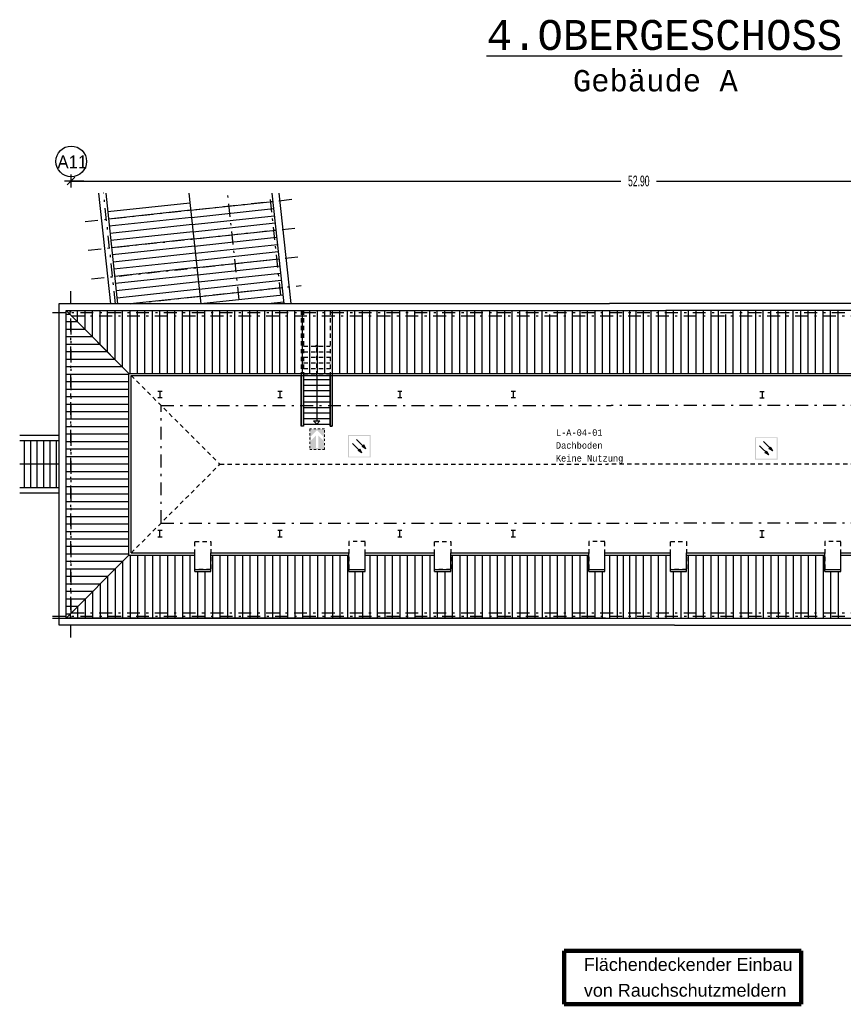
# Model space of a CAD drawing. Header units: metres. Extents: x -961 to -5, y -1637 to -5.
# Tile 1 of 20: x -961 to -923, y -1637 to -1591. Entities that reach past the tile are written whole.
import ezdxf

# ---------------------------------------------------------------- set-up
doc = ezdxf.new("R2010")
doc.units = ezdxf.units.M
doc.header["$PDMODE"] = 65
for name, pattern in [('AUSGEZOGEN', [0]), ('LINIE_2', [0.36, 0.2, -0.16]), ('LINIE_4', [11, 10, -0.4, 0.2, -0.4]), ('LINIE_5', [1.2, 0.6, -0.3, 0, -0.3]), ('LINIE_9', [0.0003, 0, -0.0003])]:
    doc.linetypes.add(name, pattern=pattern)
for name, color, linetype, lineweight in [('XR$2$A---PILZ-------', 4, 'LINIE_4', 13), ('XR$2$A---REV--------', 6, 'Continuous', 13), ('XR$2$A---REVA-------', 6, 'Continuous', 13), ('XR$2$A---RTOR-------', 3, 'Continuous', 13), ('XR$2$A---SCHN-------', 6, 'LINIE_5', 13), ('XR$2$A---SCHND------', 6, 'Continuous', 13), ('XR$2$A---SCRB-------', 1, 'Continuous', 13), ('XR$3$STANDARD', 7, 'Continuous', 25), ('XR$4$STANDARD', 7, 'Continuous', 25)]:
    doc.layers.add(name, color=color, linetype=linetype, lineweight=lineweight)
doc.layers.add('XR$2$A---POS-U------', color=7, linetype='Continuous', lineweight=13, true_color=0x8c8cff)
doc.layers.add('XR$2$A---SBELU------', color=7, linetype='Continuous', lineweight=13, true_color=0x8c8cff)
doc.styles.add('ARIAL', font='ARIAL.TTF')
doc.styles.add('LUCIDACONSOLE', font='LUCON.TTF')
doc.dimstyles.new('_DIMSTYLE_2', dxfattribs={"dimtxt": 0.5, "dimasz": 0.6, "dimexe": 0, "dimexo": 1e-06, "dimgap": 0.25, "dimtad": 0, "dimrnd": 0.005, "dimzin": 4, "dimdsep": 46, "dimtxsty": 'Standard', "dimblk1": 'ALL_ML_STRICH', "dimblk2": 'ALL_ML_STRICH', "dimsah": 1, "dimcen": 0, "dimse1": 1, "dimse2": 1, "dimadec": 0, "dimazin": 0, "dimtfac": 1, "dimtdec": 0, "dimtix": 1, "dimtmove": 2, "dimatfit": 3, "dimfxl": 1, "dimtzin": 0, "dimlwd": 0, "dimlwe": 25, "dimarcsym": 0})

# ---------------------------------------------------------------- blocks, each defined once
blk = doc.blocks.new('COMPLEXOBJECT_9')
at = {"layer": 'XR$2$A---REVA-------', "linetype": 'AUSGEZOGEN', "lineweight": 25}
blk.add_hatch(color=0, dxfattribs=at).paths.add_polyline_path([(-948.147, -1609.743), (-948.147, -1607.37), (-948.047, -1607.37), (-948.047, -1609.743)], flags=16)
at = {"layer": 'XR$2$A---REVA-------', "color": 0, "linetype": 'AUSGEZOGEN', "lineweight": 25}
blk.add_3dface([(-948.147, -1609.743), (-948.147, -1607.37), (-948.047, -1607.37), (-948.047, -1609.743)], dxfattribs=at)
blk = doc.blocks.new('COMPLEXOBJECT_10')
at = {"layer": 'XR$2$A---REVA-------', "linetype": 'AUSGEZOGEN', "lineweight": 25}
blk.add_hatch(color=0, dxfattribs=at).paths.add_polyline_path([(-946.797, -1609.743), (-946.797, -1607.37), (-946.697, -1607.37), (-946.697, -1609.743)], flags=16)
at = {"layer": 'XR$2$A---REVA-------', "color": 0, "linetype": 'AUSGEZOGEN', "lineweight": 25}
blk.add_3dface([(-946.797, -1609.743), (-946.797, -1607.37), (-946.697, -1607.37), (-946.697, -1609.743)], dxfattribs=at)
blk = doc.blocks.new('ALL_ML_STRICH')
at = {"color": 0, "linetype": 'ByBlock', "lineweight": -2}
for p, q in [((-1, 0), (0.5, 0)), ((-0.3, -0.3), (0.3, 0.3)), ((0, -0.5), (0, 0.5))]:
    blk.add_line(p, q, dxfattribs=at)
blk = doc.blocks.new('*D16')
at = {"layer": 'DEFPOINTS', "color": 0, "linetype": 'AUSGEZOGEN', "lineweight": 25}
for p in [(-958.904, -1598.281), (-958.904, -1603.422), (-906.004, -1603.422)]:
    blk.add_point(p, dxfattribs=at)
at = {"layer": 'XR$3$STANDARD', "color": 0, "linetype": 'AUSGEZOGEN', "lineweight": -2}
for p, q in [((-958.904, -1598.281), (-933.219, -1598.281)), ((-931.549, -1598.281), (-906.004, -1598.281))]:
    blk.add_line(p, q, dxfattribs=at)
at = {"layer": 'XR$3$STANDARD', "color": 0, "linetype": 'AUSGEZOGEN', "lineweight": 25, "xscale": 0.6, "yscale": 0.6, "zscale": 0.6, "rotation": 180}
blk.add_blockref('ALL_ML_STRICH', (-958.904, -1598.281), dxfattribs=at)
at = {"layer": 'XR$3$STANDARD', "color": 0, "linetype": 'AUSGEZOGEN', "lineweight": 25, "xscale": 0.6, "yscale": 0.6, "zscale": 0.6}
blk.add_blockref('ALL_ML_STRICH', (-906.004, -1598.281), dxfattribs=at)
at = {"layer": 'XR$3$STANDARD', "color": 0, "linetype": 'AUSGEZOGEN', "lineweight": 25, "insert": (-932.384, -1598.281), "char_height": 0.5, "width": 1.491, "attachment_point": 5}
blk.add_mtext('\\W0.60;\\A1;{52.90\\H0.330000;\\S^ ;}', dxfattribs=at)

msp = doc.modelspace()

# ---------------------------------------------------------------- hatches: boundary and pattern name
at = {"layer": 'XR$3$STANDARD', "linetype": 'AUSGEZOGEN', "lineweight": 25, "true_color": 0x00c600}
for points in [[(-947.465, -1610.173), (-947.698, -1610.406), (-947.698, -1610.212), (-947.41, -1609.924), (-947.41, -1609.867), (-947.753, -1609.867), (-947.753, -1610.828), (-947.41, -1610.828), (-947.41, -1610.759), (-947.465, -1610.759)], [(-947.066, -1610.828), (-947.066, -1609.867), (-947.41, -1609.867), (-947.41, -1609.924), (-947.121, -1610.212), (-947.121, -1610.406), (-947.355, -1610.173), (-947.355, -1610.759), (-947.41, -1610.759), (-947.41, -1610.828)]]:
    msp.add_hatch(color=92, dxfattribs=at).paths.add_polyline_path(points)
at = {"layer": 'XR$3$STANDARD', "linetype": 'LINIE_9', "lineweight": 25}
h = msp.add_hatch(color=0, dxfattribs=at)
h.paths.add_polyline_path([(-944.906, -1610.15), (-945.956, -1610.15), (-945.956, -1611.2), (-944.906, -1611.2)])
h.paths.add_polyline_path([(-945.911, -1610.195), (-944.951, -1610.195), (-944.951, -1611.155), (-945.911, -1611.155)], flags=16)
at = {"layer": 'XR$3$STANDARD', "linetype": 'LINIE_9', "lineweight": 140}
h = msp.add_hatch(color=0, dxfattribs=at)
h.paths.add_polyline_path([(-925.904, -1610.252), (-926.954, -1610.252), (-926.954, -1611.302), (-925.904, -1611.302)])
h.paths.add_polyline_path([(-926.909, -1610.297), (-925.949, -1610.297), (-925.949, -1611.257), (-926.909, -1611.257)], flags=16)
at = {"layer": 'XR$3$STANDARD', "linetype": 'AUSGEZOGEN', "lineweight": 25}
for points in [[(-945.415, -1610.804), (-945.489, -1610.878), (-945.315, -1610.978)], [(-945.228, -1610.616), (-945.301, -1610.69), (-945.127, -1610.79)], [(-926.226, -1610.718), (-926.3, -1610.792), (-926.126, -1610.892)], [(-926.414, -1610.906), (-926.487, -1610.98), (-926.313, -1611.08)]]:
    msp.add_hatch(color=0, dxfattribs=at).paths.add_polyline_path(points)

# ---------------------------------------------------------------- linework, layer by layer
at = {"layer": 'XR$2$A---PILZ-------', "color": 3, "linetype": 'LINIE_5', "lineweight": 25}
for p, q in [((-956.816, -1604.024), (-957.374, -1598.848)), ((-951.049, -1603.827), (-951.586, -1598.848)), ((-949.1, -1603.617), (-949.615, -1598.848)), ((-958.904, -1619.612), (-958.904, -1603.422)), ((-956.144, -1604.022), (-948.144, -1603.16)), ((-959.761, -1604.422), (-903.109, -1604.422)), ((-959.761, -1618.612), (-903.073, -1618.612))]:
    msp.add_line(p, q, dxfattribs=at)
at = {"layer": 'XR$2$A---POS-U------', "color": 136, "linetype": 'LINIE_5', "lineweight": 25}
for p, q in [((-958.237, -1600.174), (-948.578, -1599.133)), ((-958.092, -1601.517), (-948.433, -1600.475)), ((-957.948, -1602.859), (-948.289, -1601.817))]:
    msp.add_line(p, q, dxfattribs=at)
at = {"layer": 'XR$2$A---REVA-------', "color": 253, "linetype": 'AUSGEZOGEN', "lineweight": 25, "true_color": 0xb4b496}
for p, q in [((-959.459, -1610.167), (-961.295, -1610.167)), ((-959.459, -1610.417), (-961.295, -1610.417)), ((-961.074, -1612.617), (-961.074, -1610.417)), ((-960.774, -1612.617), (-960.774, -1610.417)), ((-960.474, -1612.617), (-960.474, -1610.417)), ((-960.174, -1612.617), (-960.174, -1610.417)), ((-959.459, -1611.517), (-961.295, -1611.517)), ((-959.459, -1612.617), (-961.295, -1612.617)), ((-959.459, -1612.867), (-961.295, -1612.867))]:
    msp.add_line(p, q, dxfattribs=at)
at = {"layer": 'XR$2$A---RTOR-------', "color": 30, "linetype": 'AUSGEZOGEN', "lineweight": 25}
for p, q in [((-956.191, -1615.763), (-956.191, -1607.27)), ((-956.191, -1607.27), (-908.677, -1607.27)), ((-956.091, -1615.663), (-956.091, -1607.37)), ((-956.091, -1607.37), (-908.777, -1607.37)), ((-956.191, -1615.763), (-953.119, -1615.763)), ((-956.091, -1615.663), (-953.119, -1615.663)), ((-953.119, -1616.527), (-953.119, -1615.663)), ((-952.369, -1616.527), (-952.369, -1615.663)), ((-952.369, -1615.663), (-945.919, -1615.663)), ((-952.369, -1615.763), (-945.919, -1615.763)), ((-945.919, -1616.527), (-945.919, -1615.663)), ((-945.169, -1616.527), (-945.169, -1615.663)), ((-945.169, -1615.663), (-941.919, -1615.663)), ((-945.169, -1615.763), (-941.919, -1615.763)), ((-941.919, -1616.527), (-941.919, -1615.663)), ((-941.169, -1616.527), (-941.169, -1615.663)), ((-941.169, -1615.663), (-934.719, -1615.663)), ((-941.169, -1615.763), (-934.719, -1615.763)), ((-934.719, -1616.527), (-934.719, -1615.663)), ((-933.969, -1616.527), (-933.969, -1615.663)), ((-933.969, -1615.663), (-930.899, -1615.663)), ((-933.969, -1615.763), (-930.899, -1615.763)), ((-930.899, -1616.527), (-930.899, -1615.663)), ((-930.149, -1616.527), (-930.149, -1615.663)), ((-930.149, -1615.663), (-923.699, -1615.663)), ((-930.148, -1615.763), (-923.699, -1615.763)), ((-923.699, -1616.527), (-923.699, -1615.663)), ((-922.949, -1616.527), (-922.949, -1615.663)), ((-922.949, -1615.663), (-919.699, -1615.663)), ((-922.949, -1615.763), (-919.699, -1615.763)), ((-953.119, -1616.427), (-952.369, -1616.427)), ((-953.119, -1616.527), (-952.369, -1616.527)), ((-945.919, -1616.427), (-945.169, -1616.427)), ((-945.919, -1616.527), (-945.169, -1616.527)), ((-941.919, -1616.427), (-941.169, -1616.427)), ((-941.919, -1616.527), (-941.169, -1616.527)), ((-934.719, -1616.427), (-933.969, -1616.427)), ((-934.719, -1616.527), (-933.969, -1616.527)), ((-930.899, -1616.427), (-930.149, -1616.427)), ((-930.899, -1616.527), (-930.149, -1616.527)), ((-923.699, -1616.427), (-922.949, -1616.427)), ((-923.699, -1616.527), (-922.949, -1616.527))]:
    msp.add_line(p, q, dxfattribs=at)
at = {"layer": 'XR$2$A---SBELU------', "color": 5, "linetype": 'LINIE_2', "lineweight": 25}
for points in [[(-952.369, -1615.127), (-952.369, -1616.427), (-953.119, -1616.427), (-953.119, -1615.127), (-952.369, -1615.127)], [(-945.919, -1615.127), (-945.919, -1616.427), (-945.169, -1616.427), (-945.169, -1615.127), (-945.919, -1615.127)], [(-941.169, -1615.127), (-941.169, -1616.427), (-941.919, -1616.427), (-941.919, -1615.127), (-941.169, -1615.127)], [(-934.719, -1615.127), (-934.719, -1616.427), (-933.969, -1616.427), (-933.969, -1615.127), (-934.719, -1615.127)], [(-930.149, -1615.127), (-930.149, -1616.427), (-930.899, -1616.427), (-930.899, -1615.127), (-930.149, -1615.127)], [(-923.699, -1615.127), (-923.699, -1616.427), (-922.949, -1616.427), (-922.949, -1615.127), (-923.699, -1615.127)]]:
    msp.add_lwpolyline(points, close=True, dxfattribs=at)
at = {"layer": 'XR$2$A---SBELU------', "color": 30, "linetype": 'AUSGEZOGEN', "lineweight": 25}
msp.add_circle((-947.422, -1605.997), 0.05, dxfattribs=at)
at = {"layer": 'XR$2$A---SCHN-------', "color": 253, "linetype": 'AUSGEZOGEN', "lineweight": 25, "true_color": 0xb4b496}
for p, q in [((-957.611, -1598.848), (-957.053, -1604.025)), ((-957.279, -1598.848), (-956.721, -1604.024)), ((-953.399, -1598.848), (-952.842, -1604.013)), ((-949.519, -1598.848), (-948.963, -1604.003)), ((-949.187, -1598.848), (-948.631, -1604.002)), ((-953.349, -1599.308), (-957.185, -1599.721)), ((-953.313, -1599.643), (-949.478, -1599.23)), ((-953.313, -1599.643), (-957.149, -1600.057)), ((-953.277, -1599.979), (-949.442, -1599.565)), ((-953.277, -1599.979), (-957.113, -1600.393)), ((-953.241, -1600.315), (-957.076, -1600.728)), ((-953.241, -1600.315), (-949.405, -1599.901)), ((-953.205, -1600.65), (-949.369, -1600.237)), ((-953.205, -1600.65), (-957.04, -1601.064)), ((-953.168, -1600.986), (-949.333, -1600.572)), ((-953.168, -1600.986), (-957.004, -1601.399)), ((-953.132, -1601.321), (-949.297, -1600.908)), ((-953.132, -1601.321), (-956.968, -1601.735)), ((-953.096, -1601.657), (-956.932, -1602.07)), ((-953.096, -1601.657), (-949.261, -1601.243)), ((-953.06, -1601.992), (-949.224, -1601.579)), ((-953.06, -1601.992), (-956.895, -1602.406)), ((-953.024, -1602.328), (-949.188, -1601.914)), ((-953.024, -1602.328), (-956.859, -1602.742)), ((-952.988, -1602.663), (-949.152, -1602.25)), ((-952.951, -1602.999), (-949.116, -1602.585)), ((-952.988, -1602.663), (-956.823, -1603.077)), ((-952.951, -1602.999), (-956.787, -1603.413)), ((-952.915, -1603.335), (-949.08, -1602.921)), ((-952.915, -1603.335), (-956.751, -1603.748)), ((-952.879, -1603.67), (-949.044, -1603.257)), ((-952.879, -1603.67), (-956.144, -1604.022)), ((-952.843, -1604.006), (-949.007, -1603.592)), ((-949.687, -1604.005), (-948.971, -1603.928)), ((-952.843, -1604.006), (-952.915, -1604.013))]:
    msp.add_line(p, q, dxfattribs=at)
at = {"layer": 'XR$2$A---SCHN-------', "color": 30, "linetype": 'LINIE_2', "lineweight": 25}
for p, q in [((-948.147, -1604.332), (-948.147, -1607.37)), ((-948.047, -1604.332), (-948.047, -1607.37)), ((-946.797, -1604.332), (-946.797, -1607.37)), ((-946.694, -1607.27), (-946.694, -1604.332)), ((-946.694, -1607.37), (-946.694, -1604.332)), ((-948.047, -1605.997), (-946.797, -1605.997)), ((-948.047, -1606.257), (-946.797, -1606.257)), ((-947.422, -1607.37), (-947.422, -1605.997)), ((-948.047, -1606.517), (-946.797, -1606.517)), ((-948.047, -1606.777), (-946.797, -1606.777)), ((-948.047, -1607.037), (-946.797, -1607.037)), ((-948.047, -1607.297), (-946.797, -1607.297))]:
    msp.add_line(p, q, dxfattribs=at)
at = {"layer": 'XR$2$A---SCHN-------', "color": 30, "linetype": 'AUSGEZOGEN', "lineweight": 25}
for p, q in [((-948.047, -1607.557), (-946.797, -1607.557)), ((-947.422, -1607.37), (-947.422, -1609.487)), ((-948.047, -1607.817), (-946.797, -1607.817)), ((-948.047, -1608.077), (-946.797, -1608.077)), ((-948.047, -1608.337), (-946.797, -1608.337)), ((-948.047, -1608.597), (-946.797, -1608.597)), ((-948.047, -1608.857), (-946.797, -1608.857)), ((-948.047, -1609.117), (-946.797, -1609.117)), ((-948.047, -1609.377), (-946.797, -1609.377)), ((-948.047, -1609.637), (-946.797, -1609.637))]:
    msp.add_line(p, q, dxfattribs=at)
at = {"layer": 'XR$2$A---SCHN-------', "color": 1, "linetype": 'AUSGEZOGEN', "lineweight": 25}
for p, q in [((-954.644, -1608.117), (-954.844, -1608.117)), ((-954.744, -1608.117), (-954.744, -1608.417)), ((-949.044, -1608.117), (-949.244, -1608.117)), ((-949.144, -1608.117), (-949.144, -1608.417)), ((-943.444, -1608.117), (-943.644, -1608.117)), ((-943.544, -1608.117), (-943.544, -1608.417)), ((-938.144, -1608.117), (-938.344, -1608.117)), ((-938.244, -1608.117), (-938.244, -1608.417)), ((-926.724, -1608.117), (-926.524, -1608.117)), ((-926.624, -1608.117), (-926.624, -1608.417)), ((-954.644, -1608.417), (-954.844, -1608.417)), ((-949.044, -1608.417), (-949.244, -1608.417)), ((-943.444, -1608.417), (-943.644, -1608.417)), ((-938.144, -1608.417), (-938.344, -1608.417)), ((-926.724, -1608.417), (-926.524, -1608.417)), ((-954.644, -1614.617), (-954.844, -1614.617)), ((-954.644, -1614.917), (-954.844, -1614.917)), ((-954.744, -1614.917), (-954.744, -1614.617)), ((-949.044, -1614.617), (-949.244, -1614.617)), ((-949.044, -1614.917), (-949.244, -1614.917)), ((-949.144, -1614.917), (-949.144, -1614.617)), ((-943.444, -1614.617), (-943.644, -1614.617)), ((-943.444, -1614.917), (-943.644, -1614.917)), ((-943.544, -1614.917), (-943.544, -1614.617)), ((-938.144, -1614.617), (-938.344, -1614.617)), ((-938.144, -1614.917), (-938.344, -1614.917)), ((-938.244, -1614.917), (-938.244, -1614.617)), ((-926.724, -1614.617), (-926.524, -1614.617)), ((-926.724, -1614.917), (-926.524, -1614.917)), ((-926.624, -1614.917), (-926.624, -1614.617))]:
    msp.add_line(p, q, dxfattribs=at)
at = {"layer": 'XR$2$A---SCHN-------', "color": 30, "linetype": 'AUSGEZOGEN', "lineweight": 25}
msp.add_lwpolyline([(-947.572, -1609.487), (-947.272, -1609.487), (-947.422, -1609.637), (-947.497, -1609.562), (-947.572, -1609.487)], close=True, dxfattribs=at)
at = {"layer": 'XR$2$A---SCHND------', "color": 30, "linetype": 'LINIE_5', "lineweight": 25}
for p, q in [((-958.884, -1604.577), (-905.984, -1604.577)), ((-958.884, -1618.457), (-958.884, -1604.577)), ((-958.884, -1618.457), (-905.984, -1618.457))]:
    msp.add_line(p, q, dxfattribs=at)
at = {"layer": 'XR$2$A---SCHND------', "color": 251, "linetype": 'LINIE_2', "lineweight": 25, "true_color": 0x494949}
for p, q in [((-956.091, -1607.37), (-951.944, -1611.517)), ((-956.091, -1615.664), (-951.944, -1611.517)), ((-951.944, -1611.517), (-933.844, -1611.517)), ((-912.924, -1611.517), (-933.844, -1611.517))]:
    msp.add_line(p, q, dxfattribs=at)
at = {"layer": 'XR$2$A---SCHND------', "color": 251, "linetype": 'LINIE_5', "lineweight": 25, "true_color": 0x494949}
for p, q in [((-954.694, -1608.767), (-933.679, -1608.767)), ((-954.694, -1614.267), (-954.694, -1608.767)), ((-910.174, -1608.767), (-933.679, -1608.767)), ((-954.694, -1614.267), (-931.382, -1614.267)), ((-910.174, -1614.267), (-931.382, -1614.267))]:
    msp.add_line(p, q, dxfattribs=at)
at = {"layer": 'XR$2$A---SCHND------', "color": 253, "linetype": 'AUSGEZOGEN', "lineweight": 25, "true_color": 0xb4b496}
for p, q in [((-959.459, -1610.167), (-961.295, -1610.167)), ((-959.459, -1610.417), (-961.295, -1610.417)), ((-961.074, -1612.617), (-961.074, -1610.417)), ((-960.774, -1612.617), (-960.774, -1610.417)), ((-960.474, -1612.617), (-960.474, -1610.417)), ((-960.174, -1612.617), (-960.174, -1610.417)), ((-959.874, -1612.617), (-959.874, -1610.417)), ((-959.574, -1612.617), (-959.574, -1610.417)), ((-959.459, -1611.517), (-961.295, -1611.517)), ((-959.459, -1612.617), (-961.295, -1612.617)), ((-959.459, -1612.867), (-961.295, -1612.867))]:
    msp.add_line(p, q, dxfattribs=at)
at = {"layer": 'XR$2$A---SCRB-------', "color": 253, "linetype": 'AUSGEZOGEN', "lineweight": 25, "true_color": 0xb4b496}
for p, q in [((-959.459, -1619.032), (-959.459, -1604.002)), ((-959.459, -1604.002), (-933.754, -1604.002)), ((-959.129, -1618.702), (-959.129, -1604.332)), ((-959.129, -1604.332), (-956.191, -1607.27)), ((-959.129, -1604.332), (-957.054, -1606.407)), ((-959.129, -1604.332), (-931.114, -1604.332)), ((-958.944, -1604.517), (-958.944, -1604.332)), ((-958.594, -1604.867), (-958.594, -1604.332)), ((-958.244, -1605.217), (-958.244, -1604.332)), ((-957.894, -1605.567), (-957.894, -1604.332)), ((-957.544, -1605.917), (-957.544, -1604.332)), ((-957.194, -1606.267), (-957.194, -1604.332)), ((-956.844, -1606.617), (-956.844, -1604.332)), ((-956.494, -1606.967), (-956.494, -1604.332)), ((-956.144, -1607.27), (-956.144, -1604.332)), ((-955.794, -1607.27), (-955.794, -1604.332)), ((-955.444, -1607.27), (-955.444, -1604.332)), ((-955.094, -1607.27), (-955.094, -1604.332)), ((-954.744, -1607.27), (-954.744, -1604.332)), ((-954.394, -1607.27), (-954.394, -1604.332)), ((-954.044, -1607.27), (-954.044, -1604.332)), ((-953.694, -1607.27), (-953.694, -1604.332)), ((-953.344, -1607.27), (-953.344, -1604.332)), ((-952.994, -1607.27), (-952.994, -1604.332)), ((-952.644, -1607.27), (-952.644, -1604.332)), ((-952.294, -1607.27), (-952.294, -1604.332)), ((-951.944, -1607.27), (-951.944, -1604.332)), ((-951.594, -1607.27), (-951.594, -1604.332)), ((-951.244, -1607.27), (-951.244, -1604.332)), ((-950.894, -1607.27), (-950.894, -1604.332)), ((-950.544, -1607.27), (-950.544, -1604.332)), ((-950.194, -1607.27), (-950.194, -1604.332)), ((-949.844, -1607.27), (-949.844, -1604.332)), ((-949.494, -1607.27), (-949.494, -1604.332)), ((-949.144, -1607.27), (-949.144, -1604.332)), ((-948.794, -1607.27), (-948.794, -1604.332)), ((-948.444, -1607.27), (-948.444, -1604.332)), ((-948.094, -1607.27), (-948.094, -1604.332)), ((-948.094, -1607.27), (-948.094, -1604.332)), ((-947.744, -1607.27), (-947.744, -1604.332)), ((-947.744, -1607.27), (-947.744, -1604.332)), ((-947.394, -1607.27), (-947.394, -1604.332)), ((-947.394, -1607.27), (-947.394, -1604.332)), ((-947.044, -1607.27), (-947.044, -1604.332)), ((-947.044, -1607.27), (-947.044, -1604.332)), ((-946.697, -1604.332), (-946.697, -1607.27)), ((-946.344, -1607.27), (-946.344, -1604.332)), ((-945.994, -1607.27), (-945.994, -1604.332)), ((-945.644, -1607.27), (-945.644, -1604.332)), ((-945.294, -1607.27), (-945.294, -1604.332)), ((-944.944, -1607.27), (-944.944, -1604.332)), ((-944.594, -1607.27), (-944.594, -1604.332)), ((-944.244, -1607.27), (-944.244, -1604.332)), ((-943.894, -1607.27), (-943.894, -1604.332)), ((-943.544, -1607.27), (-943.544, -1604.332)), ((-943.194, -1607.27), (-943.194, -1604.332)), ((-942.844, -1607.27), (-942.844, -1604.332)), ((-942.494, -1607.27), (-942.494, -1604.332)), ((-942.144, -1607.27), (-942.144, -1604.332)), ((-941.794, -1607.27), (-941.794, -1604.332)), ((-941.444, -1607.27), (-941.444, -1604.332)), ((-941.094, -1607.27), (-941.094, -1604.332)), ((-940.744, -1607.27), (-940.744, -1604.332)), ((-940.394, -1607.27), (-940.394, -1604.332)), ((-940.044, -1607.27), (-940.044, -1604.332)), ((-939.694, -1607.27), (-939.694, -1604.332)), ((-939.344, -1607.27), (-939.344, -1604.332)), ((-938.994, -1607.27), (-938.994, -1604.332)), ((-938.644, -1607.27), (-938.644, -1604.332)), ((-938.294, -1607.27), (-938.294, -1604.332)), ((-937.944, -1607.27), (-937.944, -1604.332)), ((-937.594, -1607.27), (-937.594, -1604.332)), ((-937.244, -1607.27), (-937.244, -1604.332)), ((-936.894, -1607.27), (-936.894, -1604.332)), ((-936.194, -1604.332), (-936.194, -1607.27)), ((-935.844, -1604.332), (-935.844, -1607.27)), ((-935.494, -1604.332), (-935.494, -1607.27)), ((-935.144, -1604.332), (-935.144, -1607.27)), ((-934.794, -1604.332), (-934.794, -1607.27)), ((-934.444, -1604.332), (-934.444, -1607.27)), ((-934.094, -1604.332), (-934.094, -1607.27)), ((-905.409, -1604.002), (-933.754, -1604.002)), ((-933.744, -1604.332), (-933.744, -1607.27)), ((-933.394, -1604.332), (-933.394, -1607.27)), ((-933.121, -1604.332), (-933.121, -1607.27)), ((-932.811, -1604.332), (-932.811, -1607.27)), ((-932.524, -1604.332), (-932.524, -1607.27)), ((-932.174, -1604.332), (-932.174, -1607.27)), ((-931.824, -1604.332), (-931.824, -1607.27)), ((-931.474, -1604.332), (-931.474, -1607.27)), ((-931.124, -1604.332), (-931.124, -1607.27)), ((-905.739, -1604.332), (-931.114, -1604.332)), ((-930.774, -1604.332), (-930.774, -1607.27)), ((-930.424, -1604.332), (-930.424, -1607.27)), ((-930.074, -1604.332), (-930.074, -1607.27)), ((-929.724, -1604.332), (-929.724, -1607.27)), ((-929.374, -1604.332), (-929.374, -1607.27)), ((-929.024, -1604.332), (-929.024, -1607.27)), ((-928.674, -1604.332), (-928.674, -1607.27)), ((-927.974, -1607.27), (-927.974, -1604.332)), ((-927.624, -1607.27), (-927.624, -1604.332)), ((-927.274, -1607.27), (-927.274, -1604.332)), ((-926.924, -1607.27), (-926.924, -1604.332)), ((-926.574, -1607.27), (-926.574, -1604.332)), ((-926.224, -1607.27), (-926.224, -1604.332)), ((-925.874, -1607.27), (-925.874, -1604.332)), ((-925.524, -1607.27), (-925.524, -1604.332)), ((-925.174, -1607.27), (-925.174, -1604.332)), ((-924.824, -1607.27), (-924.824, -1604.332)), ((-924.474, -1607.27), (-924.474, -1604.332)), ((-924.124, -1607.27), (-924.124, -1604.332)), ((-923.774, -1607.27), (-923.774, -1604.332)), ((-923.424, -1607.27), (-923.424, -1604.332)), ((-923.074, -1607.27), (-923.074, -1604.332)), ((-958.944, -1604.517), (-959.129, -1604.517)), ((-958.594, -1604.867), (-959.129, -1604.867)), ((-936.544, -1607.27), (-936.544, -1604.517)), ((-928.324, -1607.27), (-928.324, -1604.517)), ((-958.244, -1605.217), (-959.129, -1605.217)), ((-957.894, -1605.567), (-959.129, -1605.567)), ((-957.544, -1605.917), (-959.129, -1605.917)), ((-957.194, -1606.267), (-959.129, -1606.267)), ((-956.844, -1606.617), (-959.129, -1606.617)), ((-956.494, -1606.967), (-959.129, -1606.967)), ((-956.191, -1607.317), (-959.129, -1607.317)), ((-956.191, -1607.667), (-959.129, -1607.667)), ((-956.191, -1608.017), (-959.129, -1608.017)), ((-956.191, -1608.367), (-959.129, -1608.367)), ((-956.191, -1608.717), (-959.129, -1608.717)), ((-956.191, -1609.067), (-959.129, -1609.067)), ((-956.191, -1609.417), (-959.129, -1609.417)), ((-956.191, -1609.767), (-959.129, -1609.767)), ((-956.191, -1610.117), (-959.129, -1610.117)), ((-956.191, -1610.467), (-959.129, -1610.467)), ((-956.191, -1610.817), (-959.129, -1610.817)), ((-956.191, -1611.167), (-959.129, -1611.167)), ((-956.191, -1611.517), (-959.129, -1611.517)), ((-956.191, -1611.867), (-959.129, -1611.867)), ((-956.191, -1612.217), (-959.129, -1612.217)), ((-956.191, -1612.567), (-959.129, -1612.567)), ((-956.191, -1612.917), (-959.129, -1612.917)), ((-956.191, -1613.267), (-959.129, -1613.267)), ((-956.191, -1613.617), (-959.129, -1613.617)), ((-956.191, -1613.967), (-959.129, -1613.967)), ((-956.191, -1614.317), (-959.129, -1614.317)), ((-956.191, -1614.667), (-959.129, -1614.667)), ((-956.191, -1615.017), (-959.129, -1615.017)), ((-956.191, -1615.367), (-959.129, -1615.367)), ((-956.191, -1615.717), (-959.129, -1615.717)), ((-959.129, -1618.702), (-956.191, -1615.764)), ((-956.144, -1615.763), (-956.144, -1618.702)), ((-955.794, -1615.763), (-955.794, -1618.702)), ((-955.444, -1615.763), (-955.444, -1618.702)), ((-955.094, -1615.763), (-955.094, -1618.702)), ((-954.744, -1615.763), (-954.744, -1618.702)), ((-954.394, -1615.763), (-954.394, -1618.702)), ((-954.044, -1615.763), (-954.044, -1618.702)), ((-953.694, -1615.763), (-953.694, -1618.702)), ((-953.344, -1615.763), (-953.344, -1618.702)), ((-952.294, -1615.763), (-952.294, -1618.702)), ((-951.944, -1615.763), (-951.944, -1618.702)), ((-951.594, -1615.763), (-951.594, -1618.702)), ((-951.244, -1615.763), (-951.244, -1618.702)), ((-950.894, -1615.763), (-950.894, -1618.702)), ((-950.544, -1615.763), (-950.544, -1618.702)), ((-950.194, -1615.763), (-950.194, -1618.702)), ((-949.844, -1615.763), (-949.844, -1618.702)), ((-949.494, -1615.763), (-949.494, -1618.702)), ((-949.144, -1615.763), (-949.144, -1618.702)), ((-948.794, -1615.763), (-948.794, -1618.702)), ((-948.444, -1615.763), (-948.444, -1618.702)), ((-948.094, -1615.763), (-948.094, -1618.702)), ((-947.744, -1615.763), (-947.744, -1618.702)), ((-947.394, -1615.763), (-947.394, -1618.702)), ((-947.044, -1615.763), (-947.044, -1618.702)), ((-946.694, -1615.763), (-946.694, -1618.702)), ((-946.344, -1615.763), (-946.344, -1618.702)), ((-945.994, -1615.763), (-945.994, -1618.702)), ((-944.944, -1615.763), (-944.944, -1618.702)), ((-944.594, -1615.763), (-944.594, -1618.702)), ((-944.244, -1615.763), (-944.244, -1618.702)), ((-943.894, -1615.763), (-943.894, -1618.702)), ((-943.544, -1615.763), (-943.544, -1618.702)), ((-943.194, -1615.763), (-943.194, -1618.702)), ((-942.844, -1615.763), (-942.844, -1618.702)), ((-942.494, -1615.763), (-942.494, -1618.702)), ((-942.144, -1615.763), (-942.144, -1618.702)), ((-941.094, -1615.763), (-941.094, -1618.702)), ((-940.744, -1615.763), (-940.744, -1618.702)), ((-940.394, -1615.763), (-940.394, -1618.702)), ((-940.044, -1615.763), (-940.044, -1618.702)), ((-939.694, -1615.763), (-939.694, -1618.702)), ((-939.344, -1615.763), (-939.344, -1618.702)), ((-938.994, -1615.763), (-938.994, -1618.702)), ((-938.644, -1615.763), (-938.644, -1618.702)), ((-938.294, -1615.763), (-938.294, -1618.702)), ((-937.944, -1615.763), (-937.944, -1618.702)), ((-937.594, -1615.763), (-937.594, -1618.702)), ((-937.244, -1615.763), (-937.244, -1618.702)), ((-936.894, -1615.763), (-936.894, -1618.702)), ((-936.544, -1615.763), (-936.544, -1618.702)), ((-936.194, -1615.763), (-936.194, -1618.702)), ((-935.844, -1615.763), (-935.844, -1618.702)), ((-935.494, -1615.763), (-935.494, -1618.702)), ((-935.144, -1615.763), (-935.144, -1618.702)), ((-934.794, -1615.763), (-934.794, -1618.702)), ((-933.744, -1615.763), (-933.744, -1618.702)), ((-933.394, -1615.763), (-933.394, -1618.702)), ((-933.121, -1615.763), (-933.121, -1618.702)), ((-932.811, -1615.763), (-932.811, -1618.702)), ((-932.524, -1615.763), (-932.524, -1618.702)), ((-932.174, -1615.763), (-932.174, -1618.702)), ((-931.824, -1615.763), (-931.824, -1618.702)), ((-931.474, -1615.763), (-931.474, -1618.702)), ((-931.124, -1615.763), (-931.124, -1618.702)), ((-930.074, -1615.763), (-930.074, -1618.702)), ((-929.724, -1615.763), (-929.724, -1618.702)), ((-929.374, -1615.763), (-929.374, -1618.702)), ((-929.024, -1615.763), (-929.024, -1618.702)), ((-928.674, -1615.763), (-928.674, -1618.702)), ((-928.324, -1615.763), (-928.324, -1618.702)), ((-927.974, -1615.763), (-927.974, -1618.702)), ((-927.624, -1615.763), (-927.624, -1618.702)), ((-927.274, -1615.763), (-927.274, -1618.702)), ((-926.924, -1615.763), (-926.924, -1618.702)), ((-926.574, -1615.763), (-926.574, -1618.702)), ((-926.224, -1615.763), (-926.224, -1618.702)), ((-925.874, -1615.763), (-925.874, -1618.702)), ((-925.524, -1615.763), (-925.524, -1618.702)), ((-925.174, -1615.763), (-925.174, -1618.702)), ((-924.824, -1615.763), (-924.824, -1618.702)), ((-924.474, -1615.763), (-924.474, -1618.702)), ((-924.124, -1615.763), (-924.124, -1618.702)), ((-923.774, -1615.763), (-923.774, -1618.702)), ((-956.494, -1616.067), (-959.129, -1616.067)), ((-956.844, -1616.417), (-959.129, -1616.417)), ((-956.844, -1616.417), (-956.844, -1618.702)), ((-956.494, -1616.067), (-956.494, -1618.702)), ((-957.194, -1616.767), (-959.129, -1616.767)), ((-957.194, -1616.767), (-957.194, -1618.702)), ((-952.994, -1616.527), (-952.994, -1618.702)), ((-952.644, -1616.527), (-952.644, -1618.702)), ((-945.644, -1616.527), (-945.644, -1618.702)), ((-945.294, -1616.527), (-945.294, -1618.702)), ((-941.794, -1616.527), (-941.794, -1618.702)), ((-941.444, -1616.527), (-941.444, -1618.702)), ((-934.444, -1616.527), (-934.444, -1618.702)), ((-934.094, -1616.527), (-934.094, -1618.702)), ((-930.774, -1616.527), (-930.774, -1618.702)), ((-930.424, -1616.527), (-930.424, -1618.702)), ((-923.424, -1616.527), (-923.424, -1618.702)), ((-923.074, -1616.527), (-923.074, -1618.702)), ((-957.544, -1617.117), (-959.129, -1617.117)), ((-957.544, -1617.117), (-957.544, -1618.702)), ((-957.894, -1617.467), (-959.129, -1617.467)), ((-957.894, -1617.467), (-957.894, -1618.702)), ((-958.244, -1617.817), (-959.129, -1617.817)), ((-958.594, -1618.167), (-959.129, -1618.167)), ((-958.594, -1618.167), (-958.594, -1618.702)), ((-958.244, -1617.817), (-958.244, -1618.702)), ((-959.761, -1618.702), (-905.739, -1618.702)), ((-958.944, -1618.517), (-959.129, -1618.517)), ((-933.933, -1618.702), (-959.129, -1618.702)), ((-958.944, -1618.517), (-958.944, -1618.702)), ((-930.71, -1619.032), (-959.459, -1619.032)), ((-930.71, -1619.032), (-905.409, -1619.032))]:
    msp.add_line(p, q, dxfattribs=at)
at = {"layer": 'XR$2$A---SCRB-------', "color": 0, "linetype": 'AUSGEZOGEN', "lineweight": 25}
for p, q in [((-948.147, -1607.37), (-948.147, -1609.743)), ((-948.047, -1607.37), (-948.047, -1609.743)), ((-946.797, -1607.37), (-946.797, -1609.743)), ((-946.697, -1607.37), (-946.697, -1609.743)), ((-948.047, -1609.743), (-948.147, -1609.743)), ((-946.797, -1609.743), (-946.697, -1609.743))]:
    msp.add_line(p, q, dxfattribs=at)
at = {"layer": 'XR$3$STANDARD', "color": 0, "linetype": 'AUSGEZOGEN', "lineweight": 25}
for p, q in [((-945.559, -1610.358), (-945.127, -1610.79)), ((-945.747, -1610.546), (-945.315, -1610.978)), ((-945.489, -1610.878), (-945.415, -1610.804)), ((-945.315, -1610.978), (-945.489, -1610.878)), ((-945.315, -1610.978), (-945.415, -1610.804)), ((-945.301, -1610.69), (-945.228, -1610.616)), ((-945.127, -1610.79), (-945.301, -1610.69)), ((-945.127, -1610.79), (-945.228, -1610.616)), ((-926.745, -1610.648), (-926.313, -1611.08)), ((-926.558, -1610.46), (-926.126, -1610.892)), ((-926.3, -1610.792), (-926.226, -1610.718)), ((-926.126, -1610.892), (-926.3, -1610.792)), ((-926.126, -1610.892), (-926.226, -1610.718)), ((-926.487, -1610.98), (-926.414, -1610.906)), ((-926.313, -1611.08), (-926.487, -1610.98)), ((-926.313, -1611.08), (-926.414, -1610.906))]:
    msp.add_line(p, q, dxfattribs=at)
at = {"layer": 'XR$3$STANDARD', "color": 7, "linetype": 'LINIE_9', "lineweight": 13}
msp.add_lwpolyline([(-947.753, -1610.828), (-947.066, -1610.828), (-947.066, -1609.867), (-947.753, -1609.867), (-947.753, -1610.828)], close=True, dxfattribs=at)
at = {"layer": 'XR$3$STANDARD', "color": 0, "linetype": 'AUSGEZOGEN', "lineweight": 25}
msp.add_circle((-958.889, -1597.363), 0.716, dxfattribs=at)
at = {"layer": 'XR$4$STANDARD', "color": 1, "linetype": 'AUSGEZOGEN', "lineweight": 140}
for p, q in [((-924.8, -1634.26), (-935.863, -1634.26)), ((-935.863, -1634.26), (-935.863, -1636.754)), ((-924.8, -1636.754), (-924.8, -1634.26)), ((-935.863, -1636.754), (-924.8, -1636.754))]:
    msp.add_line(p, q, dxfattribs=at)

# ---------------------------------------------------------------- block references
at = {"layer": 'XR$2$A---REVA-------', "color": 0, "linetype": 'AUSGEZOGEN', "lineweight": 25}
for name in ['COMPLEXOBJECT_9', 'COMPLEXOBJECT_10']:
    msp.add_blockref(name, (0, 0), dxfattribs=at)

# ---------------------------------------------------------------- texts
at = {"layer": 'XR$2$A---REV--------', "color": 253, "linetype": 'AUSGEZOGEN', "lineweight": 25, "true_color": 0xb4b496, "insert": (-936.254, -1609.885), "char_height": 0.3, "width": 3.73779, "attachment_point": 1, "line_spacing_factor": 1.204819, "style": 'LUCIDACONSOLE'}
msp.add_mtext('{\\fLucida Console|i0|b0;\\H0.300000;\\W0.952381;\\c3266622614;L-A-04-01}\\P{\\fLucida Console|i0|b0;\\H0.300000;\\W0.952381;\\c3266622614;Dachboden}\\P{\\fLucida Console|i0|b0;\\H0.300000;\\W0.952381;\\c3266622614;Keine Nutzung}\\P', dxfattribs=at)
at = {"layer": 'XR$3$STANDARD', "color": 0, "linetype": 'AUSGEZOGEN', "lineweight": 25, "attachment_point": 5}
for s, insert, char_height, width, style in [('{\\L\\fLucida Console|i0|b0;\\H1.400000;\\W1.000000;\\C7;4.OBERGESCHOSS\\l}\\P', (-931.185, -1591.466), 1.4, 19.65948, 'LUCIDACONSOLE'), ('\\W1.01;Gebäude\\~A', (-931.612, -1593.602), 1, 9.20652, 'LUCIDACONSOLE'), ('\\W0.93;A11', (-958.837, -1597.385), 0.6, 1.53039, 'ARIAL')]:
    msp.add_mtext(s, dxfattribs=dict(at, insert=insert, char_height=char_height, width=width, style=style))
at = {"layer": 'XR$4$STANDARD', "color": 1, "linetype": 'AUSGEZOGEN', "lineweight": 140, "insert": (-934.947, -1634.593), "char_height": 0.6, "width": 10.10625, "attachment_point": 1, "line_spacing_factor": 1.204819, "style": 'ARIAL'}
msp.add_mtext('{\\fArial|i0|b0;\\H0.600000;\\W1.000000;\\C1;Flächendeckender Einbau}\\P{\\fArial|i0|b0;\\H0.600000;\\W1.000000;\\C1;von Rauchschutzmeldern}\\P', dxfattribs=at)

# ---------------------------------------------------------------- dimensions: what is measured, and where the dimension line sits
at = {"layer": 'XR$3$STANDARD', "color": 0, "linetype": 'AUSGEZOGEN', "lineweight": 25}
dim = msp.add_linear_dim(base=(-906.004, -1598.281), p1=(-958.904, -1603.422), p2=(-906.004, -1603.422), dimstyle='_DIMSTYLE_2', override={"dimpost": '<>', "dimclrd": 0, "dimclre": 0, "dimclrt": 0, "dimlwd": 0, "dimlwe": 25}, dxfattribs=at)
dim.commit()
dim.dimension.update_dxf_attribs({"geometry": '*D16', "text_midpoint": (-932.384, -1598.281)})

doc.saveas('drawing.dxf')
